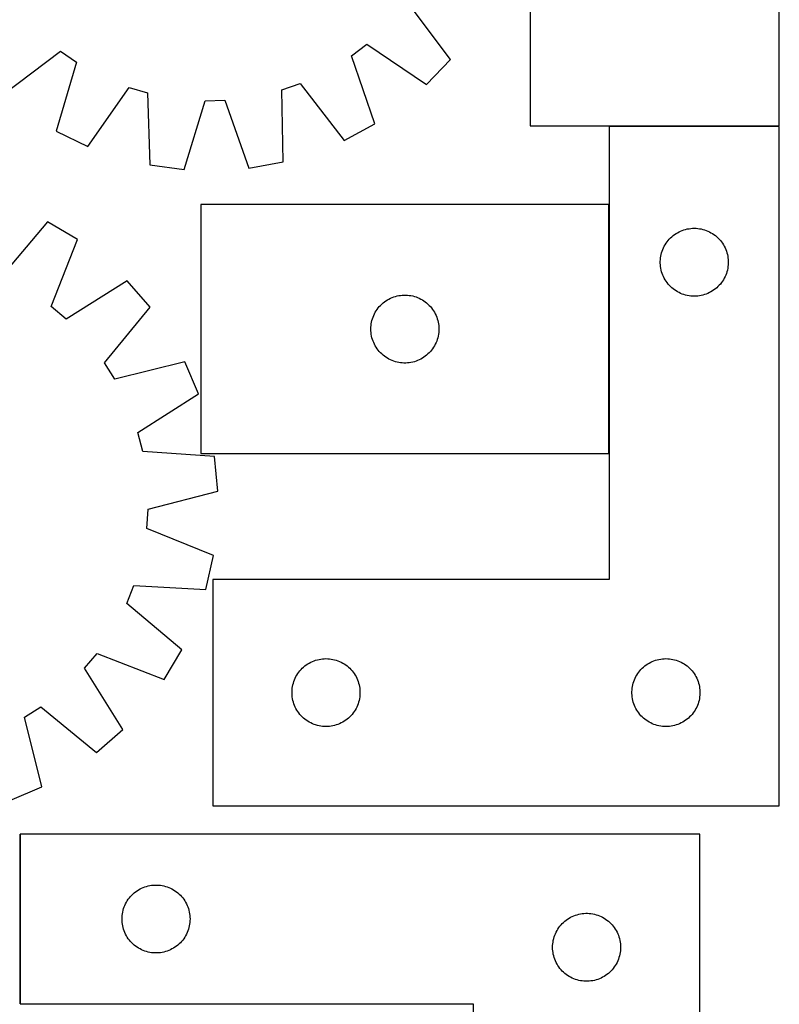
# Model space of a CAD drawing. Header units: millimetres. Extents: x 7 to 1493, y 7 to 2993.
# Tile 11 of 13: x 1158 to 1493, y 2109 to 2544. Entities that reach past the tile are written whole.
import ezdxf

# ---------------------------------------------------------------- set-up
doc = ezdxf.new("R2010")
doc.units = ezdxf.units.MM
doc.layers.add('COMMON', color=5, linetype='CONTINUOUS', true_color=0x0000ff)
doc.layers.add('CUT', color=7, linetype='CONTINUOUS', true_color=0x000000)

msp = doc.modelspace()

# ---------------------------------------------------------------- linework, layer by layer
at = {"layer": 'COMMON'}
for p, q in [((1418.455816, 2496.597432), (1493.455816, 2496.597432)), ((1418.355816, 2351.997621), (1418.355816, 2461.997621)), ((1158.349577, 2184.04955), (1158.349577, 2109.04955)), ((1358.249577, 2108.94955), (1158.449578, 2108.94955))]:
    msp.add_line(p, q, dxfattribs=at)
at = {"layer": 'CUT'}
for p, q in [((1383.482153, 2676.697433), (1383.482153, 2496.697433)), ((1493.482153, 2496.697433), (1493.482153, 2676.697433)), ((1348.362414, 2526.050125), (1329.235785, 2551.410465)), ((1304.696442, 2527.638895), (1311.51352, 2532.839551)), ((1311.51352, 2532.839551), (1337.740136, 2514.919188)), ((1150.980012, 2510.552143), (1176.340351, 2529.678772)), ((1176.340351, 2529.678772), (1183.393062, 2524.802437)), ((1315.050172, 2497.609326), (1304.696442, 2527.638895)), ((1337.740136, 2514.919188), (1348.362414, 2526.050125)), ((1183.393062, 2524.802437), (1174.454254, 2494.321746)), ((1188.322869, 2487.659009), (1206.531531, 2513.68629)), ((1206.531531, 2513.68629), (1214.745928, 2511.228026)), ((1274.012322, 2512.613863), (1282.102839, 2515.453387)), ((1274.579656, 2480.854567), (1274.012322, 2512.613863)), ((1282.102839, 2515.453387), (1301.508137, 2490.30564)), ((1214.745928, 2511.228026), (1215.663668, 2479.476924)), ((1230.912404, 2477.425921), (1240.186999, 2507.806123)), ((1240.186999, 2507.806123), (1248.758999, 2508.006563)), ((1248.758999, 2508.006563), (1259.443452, 2478.093068)), ((1301.508137, 2490.30564), (1315.050172, 2497.609326)), ((1383.482153, 2496.697433), (1493.482153, 2496.697433)), ((1493.455816, 2496.497432), (1418.455816, 2496.497432)), ((1418.455816, 2496.497432), (1418.455816, 2296.497432)), ((1493.455816, 2196.497432), (1493.455816, 2496.497432)), ((1174.454254, 2494.321746), (1188.322869, 2487.659009)), ((1215.663668, 2479.476924), (1230.912404, 2477.425921)), ((1259.443452, 2478.093068), (1274.579656, 2480.854567)), ((1418.255815, 2461.997621), (1238.255815, 2461.997621)), ((1238.255815, 2461.997621), (1238.255815, 2351.997621)), ((1418.255815, 2351.997621), (1418.255815, 2461.997621)), ((1170.559867, 2454.348202), (1150.126922, 2430.028056)), ((1183.786896, 2446.488415), (1170.559867, 2454.348202)), ((1445.486654, 2447.239715), (1446.053534, 2447.764411)), ((1446.053534, 2447.764411), (1446.646674, 2448.259229)), ((1446.646674, 2448.259229), (1447.2645, 2448.722857)), ((1447.2645, 2448.722857), (1447.905373, 2449.154065)), ((1447.905373, 2449.154065), (1448.567595, 2449.551711)), ((1448.567595, 2449.551711), (1449.249409, 2449.914738)), ((1449.249409, 2449.914738), (1449.949008, 2450.242186)), ((1449.949008, 2450.242186), (1450.664535, 2450.533184)), ((1450.664535, 2450.533184), (1451.394094, 2450.786963)), ((1451.394094, 2450.786963), (1452.135749, 2451.002848)), ((1452.135749, 2451.002848), (1452.887535, 2451.180267)), ((1452.887535, 2451.180267), (1453.647458, 2451.31875)), ((1453.647458, 2451.31875), (1454.413501, 2451.41793)), ((1454.413501, 2451.41793), (1455.183635, 2451.477543)), ((1455.183635, 2451.477543), (1455.955816, 2451.497432)), ((1455.955816, 2451.497432), (1456.727998, 2451.477543)), ((1456.727998, 2451.477543), (1457.498131, 2451.41793)), ((1457.498131, 2451.41793), (1458.264175, 2451.31875)), ((1458.264175, 2451.31875), (1459.024097, 2451.180267)), ((1459.024097, 2451.180267), (1459.775883, 2451.002848)), ((1459.775883, 2451.002848), (1460.517539, 2450.786963)), ((1460.517539, 2450.786963), (1461.247097, 2450.533184)), ((1461.247097, 2450.533184), (1461.962625, 2450.242186)), ((1461.962625, 2450.242186), (1462.662223, 2449.914738)), ((1462.662223, 2449.914738), (1463.344037, 2449.551711)), ((1463.344037, 2449.551711), (1464.006259, 2449.154065)), ((1464.006259, 2449.154065), (1464.647133, 2448.722857)), ((1464.647133, 2448.722857), (1465.264958, 2448.259229)), ((1465.264958, 2448.259229), (1465.858098, 2447.764411)), ((1465.858098, 2447.764411), (1466.424979, 2447.239715)), ((1172.194966, 2416.914746), (1183.786896, 2446.488415)), ((1442.370282, 2442.856148), (1442.715634, 2443.547083)), ((1442.715634, 2443.547083), (1443.096097, 2444.219324)), ((1443.096097, 2444.219324), (1443.510661, 2444.871088)), ((1443.510661, 2444.871088), (1443.958228, 2445.500646)), ((1443.958228, 2445.500646), (1444.437609, 2446.10633)), ((1444.437609, 2446.10633), (1444.947536, 2446.686532)), ((1444.947536, 2446.686532), (1445.486654, 2447.239715)), ((1466.424979, 2447.239715), (1466.964097, 2446.686532)), ((1466.964097, 2446.686532), (1467.474023, 2446.10633)), ((1467.474023, 2446.10633), (1467.953405, 2445.500646)), ((1467.953405, 2445.500646), (1468.400971, 2444.871088)), ((1468.400971, 2444.871088), (1468.815536, 2444.219324)), ((1468.815536, 2444.219324), (1469.195998, 2443.547083)), ((1469.195998, 2443.547083), (1469.54135, 2442.856148)), ((1441.079976, 2438.423407), (1441.198847, 2439.186643)), ((1441.198847, 2439.186643), (1441.356851, 2439.942748)), ((1441.356851, 2439.942748), (1441.553568, 2440.689716)), ((1441.553568, 2440.689716), (1441.788478, 2441.425568)), ((1441.788478, 2441.425568), (1442.060957, 2442.14835)), ((1442.060957, 2442.14835), (1442.370282, 2442.856148)), ((1469.54135, 2442.856148), (1469.850676, 2442.14835)), ((1469.850676, 2442.14835), (1470.123155, 2441.425568)), ((1470.123155, 2441.425568), (1470.358064, 2440.689716)), ((1470.358064, 2440.689716), (1470.554782, 2439.942748)), ((1470.554782, 2439.942748), (1470.712785, 2439.186643)), ((1470.712785, 2439.186643), (1470.831656, 2438.423407)), ((1440.960789, 2436.883651), (1441.000553, 2437.655064)), ((1440.960789, 2436.111213), (1440.960789, 2436.883651)), ((1441.000553, 2435.3398), (1440.960789, 2436.111213)), ((1441.000553, 2437.655064), (1441.079976, 2438.423407)), ((1441.079976, 2434.571457), (1441.000553, 2435.3398)), ((1441.198847, 2433.808221), (1441.079976, 2434.571457)), ((1470.831656, 2434.571457), (1470.712785, 2433.808221)), ((1470.831656, 2438.423407), (1470.911079, 2437.655064)), ((1470.911079, 2435.3398), (1470.831656, 2434.571457)), ((1470.911079, 2437.655064), (1470.950843, 2436.883651)), ((1470.950843, 2436.111213), (1470.911079, 2435.3398)), ((1470.950843, 2436.883651), (1470.950843, 2436.111213)), ((1441.356851, 2433.052116), (1441.198847, 2433.808221)), ((1441.553568, 2432.305147), (1441.356851, 2433.052116)), ((1441.788478, 2431.569296), (1441.553568, 2432.305147)), ((1442.060957, 2430.846514), (1441.788478, 2431.569296)), ((1442.370282, 2430.138716), (1442.060957, 2430.846514)), ((1442.715634, 2429.447781), (1442.370282, 2430.138716)), ((1469.54135, 2430.138716), (1469.195998, 2429.447781)), ((1469.850676, 2430.846514), (1469.54135, 2430.138716)), ((1470.123155, 2431.569296), (1469.850676, 2430.846514)), ((1470.358064, 2432.305147), (1470.123155, 2431.569296)), ((1470.554782, 2433.052116), (1470.358064, 2432.305147)), ((1470.712785, 2433.808221), (1470.554782, 2433.052116)), ((1205.738403, 2428.251169), (1178.790179, 2411.435463)), ((1215.889247, 2416.68869), (1205.738403, 2428.251169)), ((1443.096097, 2428.77554), (1442.715634, 2429.447781)), ((1443.510661, 2428.123776), (1443.096097, 2428.77554)), ((1443.958228, 2427.494218), (1443.510661, 2428.123776)), ((1444.437609, 2426.888534), (1443.958228, 2427.494218)), ((1444.947536, 2426.308332), (1444.437609, 2426.888534)), ((1445.486654, 2425.755149), (1444.947536, 2426.308332)), ((1446.053534, 2425.230453), (1445.486654, 2425.755149)), ((1466.424979, 2425.755149), (1465.858098, 2425.230453)), ((1466.964097, 2426.308332), (1466.424979, 2425.755149)), ((1467.474023, 2426.888534), (1466.964097, 2426.308332)), ((1467.953405, 2427.494218), (1467.474023, 2426.888534)), ((1468.400971, 2428.123776), (1467.953405, 2427.494218)), ((1468.815536, 2428.77554), (1468.400971, 2428.123776)), ((1469.195998, 2429.447781), (1468.815536, 2428.77554)), ((1323.327679, 2421.164959), (1324.063531, 2421.399869)), ((1324.063531, 2421.399869), (1324.810499, 2421.596586)), ((1324.810499, 2421.596586), (1325.566604, 2421.75459)), ((1325.566604, 2421.75459), (1326.32984, 2421.873461)), ((1326.32984, 2421.873461), (1327.098183, 2421.952883)), ((1327.098183, 2421.952883), (1327.869596, 2421.992648)), ((1327.869596, 2421.992648), (1328.642034, 2421.992648)), ((1328.642034, 2421.992648), (1329.413447, 2421.952883)), ((1329.413447, 2421.952883), (1330.181791, 2421.873461)), ((1330.181791, 2421.873461), (1330.945027, 2421.75459)), ((1330.945027, 2421.75459), (1331.701131, 2421.596586)), ((1331.701131, 2421.596586), (1332.4481, 2421.399869)), ((1332.4481, 2421.399869), (1333.183951, 2421.164959)), ((1446.646674, 2424.735635), (1446.053534, 2425.230453)), ((1447.2645, 2424.272007), (1446.646674, 2424.735635)), ((1447.905373, 2423.840799), (1447.2645, 2424.272007)), ((1448.567595, 2423.443153), (1447.905373, 2423.840799)), ((1449.249409, 2423.080126), (1448.567595, 2423.443153)), ((1449.949008, 2422.752678), (1449.249409, 2423.080126)), ((1450.664535, 2422.46168), (1449.949008, 2422.752678)), ((1451.394094, 2422.207901), (1450.664535, 2422.46168)), ((1452.135749, 2421.992016), (1451.394094, 2422.207901)), ((1452.887535, 2421.814597), (1452.135749, 2421.992016)), ((1453.647458, 2421.676114), (1452.887535, 2421.814597)), ((1454.413501, 2421.576934), (1453.647458, 2421.676114)), ((1455.183635, 2421.517321), (1454.413501, 2421.576934)), ((1455.955816, 2421.497432), (1455.183635, 2421.517321)), ((1456.727998, 2421.517321), (1455.955816, 2421.497432)), ((1457.498131, 2421.576934), (1456.727998, 2421.517321)), ((1458.264175, 2421.676114), (1457.498131, 2421.576934)), ((1459.024097, 2421.814597), (1458.264175, 2421.676114)), ((1459.775883, 2421.992016), (1459.024097, 2421.814597)), ((1460.517539, 2422.207901), (1459.775883, 2421.992016)), ((1461.247097, 2422.46168), (1460.517539, 2422.207901)), ((1461.962625, 2422.752678), (1461.247097, 2422.46168)), ((1462.662223, 2423.080126), (1461.962625, 2422.752678)), ((1463.344037, 2423.443153), (1462.662223, 2423.080126)), ((1464.006259, 2423.840799), (1463.344037, 2423.443153)), ((1464.647133, 2424.272007), (1464.006259, 2423.840799)), ((1465.264958, 2424.735635), (1464.647133, 2424.272007)), ((1465.858098, 2425.230453), (1465.264958, 2424.735635)), ((1316.988836, 2416.899902), (1317.513532, 2417.466783)), ((1317.513532, 2417.466783), (1318.066715, 2418.005901)), ((1318.066715, 2418.005901), (1318.646918, 2418.515827)), ((1318.646918, 2418.515827), (1319.252601, 2418.995209)), ((1319.252601, 2418.995209), (1319.882159, 2419.442776)), ((1319.882159, 2419.442776), (1320.533923, 2419.85734)), ((1320.533923, 2419.85734), (1321.206164, 2420.237803)), ((1321.206164, 2420.237803), (1321.897099, 2420.583154)), ((1321.897099, 2420.583154), (1322.604897, 2420.89248)), ((1322.604897, 2420.89248), (1323.327679, 2421.164959)), ((1333.183951, 2421.164959), (1333.906734, 2420.89248)), ((1333.906734, 2420.89248), (1334.614531, 2420.583154)), ((1334.614531, 2420.583154), (1335.305466, 2420.237803)), ((1335.305466, 2420.237803), (1335.977707, 2419.85734)), ((1335.977707, 2419.85734), (1336.629471, 2419.442776)), ((1336.629471, 2419.442776), (1337.259029, 2418.995209)), ((1337.259029, 2418.995209), (1337.864713, 2418.515827)), ((1337.864713, 2418.515827), (1338.444915, 2418.005901)), ((1338.444915, 2418.005901), (1338.998098, 2417.466783)), ((1338.998098, 2417.466783), (1339.522794, 2416.899902)), ((1178.790179, 2411.435463), (1172.194966, 2416.914746)), ((1195.725901, 2392.144562), (1215.889247, 2416.68869)), ((1314.220063, 2412.288902), (1314.511062, 2413.004429)), ((1314.511062, 2413.004429), (1314.838509, 2413.704027)), ((1314.838509, 2413.704027), (1315.201537, 2414.385842)), ((1315.201537, 2414.385842), (1315.599182, 2415.048063)), ((1315.599182, 2415.048063), (1316.03039, 2415.688937)), ((1316.03039, 2415.688937), (1316.494018, 2416.306763)), ((1316.494018, 2416.306763), (1316.988836, 2416.899902)), ((1339.522794, 2416.899902), (1340.017612, 2416.306763)), ((1340.017612, 2416.306763), (1340.48124, 2415.688937)), ((1340.48124, 2415.688937), (1340.912449, 2415.048063)), ((1340.912449, 2415.048063), (1341.310094, 2414.385842)), ((1341.310094, 2414.385842), (1341.673121, 2413.704027)), ((1341.673121, 2413.704027), (1342.000569, 2413.004429)), ((1342.000569, 2413.004429), (1342.291567, 2412.288902)), ((1313.275704, 2407.769802), (1313.335317, 2408.539935)), ((1313.335317, 2408.539935), (1313.434497, 2409.305979)), ((1313.434497, 2409.305979), (1313.57298, 2410.065902)), ((1313.57298, 2410.065902), (1313.750399, 2410.817687)), ((1313.750399, 2410.817687), (1313.966284, 2411.559343)), ((1313.966284, 2411.559343), (1314.220063, 2412.288902)), ((1342.291567, 2412.288902), (1342.545346, 2411.559343)), ((1342.545346, 2411.559343), (1342.761231, 2410.817687)), ((1342.761231, 2410.817687), (1342.93865, 2410.065902)), ((1342.93865, 2410.065902), (1343.077134, 2409.305979)), ((1343.077134, 2409.305979), (1343.176313, 2408.539935)), ((1343.176313, 2408.539935), (1343.235927, 2407.769802)), ((1313.255815, 2406.997621), (1313.275704, 2407.769802)), ((1313.275704, 2406.225439), (1313.255815, 2406.997621)), ((1313.335317, 2405.455306), (1313.275704, 2406.225439)), ((1313.434497, 2404.689262), (1313.335317, 2405.455306)), ((1313.57298, 2403.92934), (1313.434497, 2404.689262)), ((1313.750399, 2403.177554), (1313.57298, 2403.92934)), ((1342.93865, 2403.92934), (1342.761231, 2403.177554)), ((1343.077134, 2404.689262), (1342.93865, 2403.92934)), ((1343.176313, 2405.455306), (1343.077134, 2404.689262)), ((1343.235927, 2406.225439), (1343.176313, 2405.455306)), ((1343.235927, 2407.769802), (1343.255815, 2406.997621)), ((1343.255815, 2406.997621), (1343.235927, 2406.225439)), ((1313.966284, 2402.435898), (1313.750399, 2403.177554)), ((1314.220063, 2401.706339), (1313.966284, 2402.435898)), ((1314.511062, 2400.990812), (1314.220063, 2401.706339)), ((1314.838509, 2400.291214), (1314.511062, 2400.990812)), ((1315.201537, 2399.6094), (1314.838509, 2400.291214)), ((1315.599182, 2398.947178), (1315.201537, 2399.6094)), ((1341.310094, 2399.6094), (1340.912449, 2398.947178)), ((1341.673121, 2400.291214), (1341.310094, 2399.6094)), ((1342.000569, 2400.990812), (1341.673121, 2400.291214)), ((1342.291567, 2401.706339), (1342.000569, 2400.990812)), ((1342.545346, 2402.435898), (1342.291567, 2401.706339)), ((1342.761231, 2403.177554), (1342.545346, 2402.435898)), ((1316.03039, 2398.306304), (1315.599182, 2398.947178)), ((1316.494018, 2397.688478), (1316.03039, 2398.306304)), ((1316.988836, 2397.095339), (1316.494018, 2397.688478)), ((1317.513532, 2396.528458), (1316.988836, 2397.095339)), ((1318.066715, 2395.98934), (1317.513532, 2396.528458)), ((1318.646918, 2395.479414), (1318.066715, 2395.98934)), ((1319.252601, 2395.000032), (1318.646918, 2395.479414)), ((1337.864713, 2395.479414), (1337.259029, 2395.000032)), ((1338.444915, 2395.98934), (1337.864713, 2395.479414)), ((1338.998098, 2396.528458), (1338.444915, 2395.98934)), ((1339.522794, 2397.095339), (1338.998098, 2396.528458)), ((1340.017612, 2397.688478), (1339.522794, 2397.095339)), ((1340.48124, 2398.306304), (1340.017612, 2397.688478)), ((1340.912449, 2398.947178), (1340.48124, 2398.306304)), ((1200.305129, 2384.895422), (1195.725901, 2392.144562)), ((1231.130752, 2392.560649), (1200.305129, 2384.895422)), ((1237.211776, 2378.427295), (1231.130752, 2392.560649)), ((1319.882159, 2394.552465), (1319.252601, 2395.000032)), ((1320.533923, 2394.137901), (1319.882159, 2394.552465)), ((1321.206164, 2393.757439), (1320.533923, 2394.137901)), ((1321.897099, 2393.412087), (1321.206164, 2393.757439)), ((1322.604897, 2393.102761), (1321.897099, 2393.412087)), ((1323.327679, 2392.830282), (1322.604897, 2393.102761)), ((1324.063531, 2392.595372), (1323.327679, 2392.830282)), ((1324.810499, 2392.398655), (1324.063531, 2392.595372)), ((1325.566604, 2392.240651), (1324.810499, 2392.398655)), ((1326.32984, 2392.12178), (1325.566604, 2392.240651)), ((1327.098183, 2392.042358), (1326.32984, 2392.12178)), ((1327.869596, 2392.002594), (1327.098183, 2392.042358)), ((1328.642034, 2392.002594), (1327.869596, 2392.002594)), ((1329.413447, 2392.042358), (1328.642034, 2392.002594)), ((1330.181791, 2392.12178), (1329.413447, 2392.042358)), ((1330.945027, 2392.240651), (1330.181791, 2392.12178)), ((1331.701131, 2392.398655), (1330.945027, 2392.240651)), ((1332.4481, 2392.595372), (1331.701131, 2392.398655)), ((1333.183951, 2392.830282), (1332.4481, 2392.595372)), ((1333.906734, 2393.102761), (1333.183951, 2392.830282)), ((1334.614531, 2393.412087), (1333.906734, 2393.102761)), ((1335.305466, 2393.757439), (1334.614531, 2393.412087)), ((1335.977707, 2394.137901), (1335.305466, 2393.757439)), ((1336.629471, 2394.552465), (1335.977707, 2394.137901)), ((1337.259029, 2395.000032), (1336.629471, 2394.552465)), ((1210.450741, 2361.315259), (1237.211776, 2378.427295)), ((1212.565739, 2353.005858), (1210.450741, 2361.315259)), ((1244.251334, 2350.770281), (1212.565739, 2353.005858)), ((1238.255815, 2351.997621), (1418.255815, 2351.997621)), ((1245.667285, 2335.449523), (1244.251334, 2350.770281)), ((1214.928118, 2327.444624), (1245.667285, 2335.449523)), ((1214.371854, 2318.888343), (1214.928118, 2327.444624)), ((1243.815815, 2306.970796), (1214.371854, 2318.888343)), ((1240.428089, 2291.962336), (1243.815815, 2306.970796)), ((1418.455816, 2296.497432), (1243.455816, 2296.497432)), ((1243.455816, 2296.497432), (1243.455816, 2196.497432)), ((1205.54668, 2285.882538), (1208.719755, 2293.84815)), ((1208.719755, 2293.84815), (1240.428089, 2291.962336)), ((1229.866826, 2265.449593), (1205.54668, 2285.882538)), ((1222.007039, 2252.222564), (1229.866826, 2265.449593)), ((1186.954087, 2257.219281), (1192.433369, 2263.814494)), ((1192.433369, 2263.814494), (1222.007039, 2252.222564)), ((1287.449008, 2260.242186), (1288.164535, 2260.533184)), ((1288.164535, 2260.533184), (1288.894094, 2260.786963)), ((1288.894094, 2260.786963), (1289.635749, 2261.002848)), ((1289.635749, 2261.002848), (1290.387535, 2261.180267)), ((1290.387535, 2261.180267), (1291.147458, 2261.31875)), ((1291.147458, 2261.31875), (1291.913501, 2261.41793)), ((1291.913501, 2261.41793), (1292.683635, 2261.477543)), ((1292.683635, 2261.477543), (1293.455816, 2261.497432)), ((1293.455816, 2261.497432), (1294.227998, 2261.477543)), ((1294.227998, 2261.477543), (1294.998131, 2261.41793)), ((1294.998131, 2261.41793), (1295.764175, 2261.31875)), ((1295.764175, 2261.31875), (1296.524097, 2261.180267)), ((1296.524097, 2261.180267), (1297.275883, 2261.002848)), ((1297.275883, 2261.002848), (1298.017539, 2260.786963)), ((1298.017539, 2260.786963), (1298.747097, 2260.533184)), ((1298.747097, 2260.533184), (1299.462625, 2260.242186)), ((1437.449008, 2260.242186), (1438.164535, 2260.533184)), ((1438.164535, 2260.533184), (1438.894094, 2260.786963)), ((1438.894094, 2260.786963), (1439.635749, 2261.002848)), ((1439.635749, 2261.002848), (1440.387535, 2261.180267)), ((1440.387535, 2261.180267), (1441.147458, 2261.31875)), ((1441.147458, 2261.31875), (1441.913501, 2261.41793)), ((1441.913501, 2261.41793), (1442.683635, 2261.477543)), ((1442.683635, 2261.477543), (1443.455816, 2261.497432)), ((1443.455816, 2261.497432), (1444.227998, 2261.477543)), ((1444.227998, 2261.477543), (1444.998131, 2261.41793)), ((1444.998131, 2261.41793), (1445.764175, 2261.31875)), ((1445.764175, 2261.31875), (1446.524097, 2261.180267)), ((1446.524097, 2261.180267), (1447.275883, 2261.002848)), ((1447.275883, 2261.002848), (1448.017539, 2260.786963)), ((1448.017539, 2260.786963), (1448.747097, 2260.533184)), ((1448.747097, 2260.533184), (1449.462625, 2260.242186)), ((1203.769793, 2230.271057), (1186.954087, 2257.219281)), ((1281.937609, 2256.10633), (1282.447536, 2256.686532)), ((1282.447536, 2256.686532), (1282.986654, 2257.239715)), ((1282.986654, 2257.239715), (1283.553534, 2257.764411)), ((1283.553534, 2257.764411), (1284.146674, 2258.259229)), ((1284.146674, 2258.259229), (1284.7645, 2258.722857)), ((1284.7645, 2258.722857), (1285.405373, 2259.154065)), ((1285.405373, 2259.154065), (1286.067595, 2259.551711)), ((1286.067595, 2259.551711), (1286.749409, 2259.914738)), ((1286.749409, 2259.914738), (1287.449008, 2260.242186)), ((1299.462625, 2260.242186), (1300.162223, 2259.914738)), ((1300.162223, 2259.914738), (1300.844037, 2259.551711)), ((1300.844037, 2259.551711), (1301.506259, 2259.154065)), ((1301.506259, 2259.154065), (1302.147133, 2258.722857)), ((1302.147133, 2258.722857), (1302.764958, 2258.259229)), ((1302.764958, 2258.259229), (1303.358098, 2257.764411)), ((1303.358098, 2257.764411), (1303.924979, 2257.239715)), ((1303.924979, 2257.239715), (1304.464097, 2256.686532)), ((1304.464097, 2256.686532), (1304.974023, 2256.10633)), ((1431.937609, 2256.10633), (1432.447536, 2256.686532)), ((1432.447536, 2256.686532), (1432.986654, 2257.239715)), ((1432.986654, 2257.239715), (1433.553534, 2257.764411)), ((1433.553534, 2257.764411), (1434.146674, 2258.259229)), ((1434.146674, 2258.259229), (1434.7645, 2258.722857)), ((1434.7645, 2258.722857), (1435.405373, 2259.154065)), ((1435.405373, 2259.154065), (1436.067595, 2259.551711)), ((1436.067595, 2259.551711), (1436.749409, 2259.914738)), ((1436.749409, 2259.914738), (1437.449008, 2260.242186)), ((1449.462625, 2260.242186), (1450.162223, 2259.914738)), ((1450.162223, 2259.914738), (1450.844037, 2259.551711)), ((1450.844037, 2259.551711), (1451.506259, 2259.154065)), ((1451.506259, 2259.154065), (1452.147133, 2258.722857)), ((1452.147133, 2258.722857), (1452.764958, 2258.259229)), ((1452.764958, 2258.259229), (1453.358098, 2257.764411)), ((1453.358098, 2257.764411), (1453.924979, 2257.239715)), ((1453.924979, 2257.239715), (1454.464097, 2256.686532)), ((1454.464097, 2256.686532), (1454.974023, 2256.10633)), ((1279.288478, 2251.425568), (1279.560957, 2252.14835)), ((1279.560957, 2252.14835), (1279.870282, 2252.856148)), ((1279.870282, 2252.856148), (1280.215634, 2253.547083)), ((1280.215634, 2253.547083), (1280.596097, 2254.219324)), ((1280.596097, 2254.219324), (1281.010661, 2254.871088)), ((1281.010661, 2254.871088), (1281.458228, 2255.500646)), ((1281.458228, 2255.500646), (1281.937609, 2256.10633)), ((1304.974023, 2256.10633), (1305.453405, 2255.500646)), ((1305.453405, 2255.500646), (1305.900971, 2254.871088)), ((1305.900971, 2254.871088), (1306.315536, 2254.219324)), ((1306.315536, 2254.219324), (1306.695998, 2253.547083)), ((1306.695998, 2253.547083), (1307.04135, 2252.856148)), ((1307.04135, 2252.856148), (1307.350676, 2252.14835)), ((1307.350676, 2252.14835), (1307.623155, 2251.425568)), ((1429.288478, 2251.425568), (1429.560957, 2252.14835)), ((1429.560957, 2252.14835), (1429.870282, 2252.856148)), ((1429.870282, 2252.856148), (1430.215634, 2253.547083)), ((1430.215634, 2253.547083), (1430.596097, 2254.219324)), ((1430.596097, 2254.219324), (1431.010661, 2254.871088)), ((1431.010661, 2254.871088), (1431.458228, 2255.500646)), ((1431.458228, 2255.500646), (1431.937609, 2256.10633)), ((1454.974023, 2256.10633), (1455.453405, 2255.500646)), ((1455.453405, 2255.500646), (1455.900971, 2254.871088)), ((1455.900971, 2254.871088), (1456.315536, 2254.219324)), ((1456.315536, 2254.219324), (1456.695998, 2253.547083)), ((1456.695998, 2253.547083), (1457.04135, 2252.856148)), ((1457.04135, 2252.856148), (1457.350676, 2252.14835)), ((1457.350676, 2252.14835), (1457.623155, 2251.425568)), ((1278.460789, 2246.883651), (1278.500553, 2247.655064)), ((1278.500553, 2247.655064), (1278.579976, 2248.423407)), ((1278.579976, 2248.423407), (1278.698847, 2249.186643)), ((1278.698847, 2249.186643), (1278.856851, 2249.942748)), ((1278.856851, 2249.942748), (1279.053568, 2250.689716)), ((1279.053568, 2250.689716), (1279.288478, 2251.425568)), ((1307.623155, 2251.425568), (1307.858064, 2250.689716)), ((1307.858064, 2250.689716), (1308.054782, 2249.942748)), ((1308.054782, 2249.942748), (1308.212785, 2249.186643)), ((1308.212785, 2249.186643), (1308.331656, 2248.423407)), ((1308.331656, 2248.423407), (1308.411079, 2247.655064)), ((1308.411079, 2247.655064), (1308.450843, 2246.883651)), ((1428.460789, 2246.883651), (1428.500553, 2247.655064)), ((1428.500553, 2247.655064), (1428.579976, 2248.423407)), ((1428.579976, 2248.423407), (1428.698847, 2249.186643)), ((1428.698847, 2249.186643), (1428.856851, 2249.942748)), ((1428.856851, 2249.942748), (1429.053568, 2250.689716)), ((1429.053568, 2250.689716), (1429.288478, 2251.425568)), ((1457.623155, 2251.425568), (1457.858064, 2250.689716)), ((1457.858064, 2250.689716), (1458.054782, 2249.942748)), ((1458.054782, 2249.942748), (1458.212785, 2249.186643)), ((1458.212785, 2249.186643), (1458.331656, 2248.423407)), ((1458.331656, 2248.423407), (1458.411079, 2247.655064)), ((1458.411079, 2247.655064), (1458.450843, 2246.883651)), ((1278.460789, 2246.111213), (1278.460789, 2246.883651)), ((1278.500553, 2245.3398), (1278.460789, 2246.111213)), ((1278.579976, 2244.571457), (1278.500553, 2245.3398)), ((1278.698847, 2243.808221), (1278.579976, 2244.571457)), ((1278.856851, 2243.052116), (1278.698847, 2243.808221)), ((1308.212785, 2243.808221), (1308.054782, 2243.052116)), ((1308.331656, 2244.571457), (1308.212785, 2243.808221)), ((1308.411079, 2245.3398), (1308.331656, 2244.571457)), ((1308.450843, 2246.111213), (1308.411079, 2245.3398)), ((1308.450843, 2246.883651), (1308.450843, 2246.111213)), ((1428.460789, 2246.111213), (1428.460789, 2246.883651)), ((1428.500553, 2245.3398), (1428.460789, 2246.111213)), ((1428.579976, 2244.571457), (1428.500553, 2245.3398)), ((1428.698847, 2243.808221), (1428.579976, 2244.571457)), ((1428.856851, 2243.052116), (1428.698847, 2243.808221)), ((1458.212785, 2243.808221), (1458.054782, 2243.052116)), ((1458.331656, 2244.571457), (1458.212785, 2243.808221)), ((1458.411079, 2245.3398), (1458.331656, 2244.571457)), ((1458.450843, 2246.111213), (1458.411079, 2245.3398)), ((1458.450843, 2246.883651), (1458.450843, 2246.111213)), ((1160.414046, 2235.704331), (1167.663186, 2240.28356)), ((1167.663186, 2240.28356), (1192.207314, 2220.120213)), ((1279.053568, 2242.305147), (1278.856851, 2243.052116)), ((1279.288478, 2241.569296), (1279.053568, 2242.305147)), ((1279.560957, 2240.846514), (1279.288478, 2241.569296)), ((1279.870282, 2240.138716), (1279.560957, 2240.846514)), ((1280.215634, 2239.447781), (1279.870282, 2240.138716)), ((1280.596097, 2238.77554), (1280.215634, 2239.447781)), ((1281.010661, 2238.123776), (1280.596097, 2238.77554)), ((1306.315536, 2238.77554), (1305.900971, 2238.123776)), ((1306.695998, 2239.447781), (1306.315536, 2238.77554)), ((1307.04135, 2240.138716), (1306.695998, 2239.447781)), ((1307.350676, 2240.846514), (1307.04135, 2240.138716)), ((1307.623155, 2241.569296), (1307.350676, 2240.846514)), ((1307.858064, 2242.305147), (1307.623155, 2241.569296)), ((1308.054782, 2243.052116), (1307.858064, 2242.305147)), ((1429.053568, 2242.305147), (1428.856851, 2243.052116)), ((1429.288478, 2241.569296), (1429.053568, 2242.305147)), ((1429.560957, 2240.846514), (1429.288478, 2241.569296)), ((1429.870282, 2240.138716), (1429.560957, 2240.846514)), ((1430.215634, 2239.447781), (1429.870282, 2240.138716)), ((1430.596097, 2238.77554), (1430.215634, 2239.447781)), ((1431.010661, 2238.123776), (1430.596097, 2238.77554)), ((1456.315536, 2238.77554), (1455.900971, 2238.123776)), ((1456.695998, 2239.447781), (1456.315536, 2238.77554)), ((1457.04135, 2240.138716), (1456.695998, 2239.447781)), ((1457.350676, 2240.846514), (1457.04135, 2240.138716)), ((1457.623155, 2241.569296), (1457.350676, 2240.846514)), ((1457.858064, 2242.305147), (1457.623155, 2241.569296)), ((1458.054782, 2243.052116), (1457.858064, 2242.305147)), ((1168.079273, 2204.878708), (1160.414046, 2235.704331)), ((1281.458228, 2237.494218), (1281.010661, 2238.123776)), ((1281.937609, 2236.888534), (1281.458228, 2237.494218)), ((1282.447536, 2236.308332), (1281.937609, 2236.888534)), ((1282.986654, 2235.755149), (1282.447536, 2236.308332)), ((1283.553534, 2235.230453), (1282.986654, 2235.755149)), ((1284.146674, 2234.735635), (1283.553534, 2235.230453)), ((1284.7645, 2234.272007), (1284.146674, 2234.735635)), ((1302.764958, 2234.735635), (1302.147133, 2234.272007)), ((1303.358098, 2235.230453), (1302.764958, 2234.735635)), ((1303.924979, 2235.755149), (1303.358098, 2235.230453)), ((1304.464097, 2236.308332), (1303.924979, 2235.755149)), ((1304.974023, 2236.888534), (1304.464097, 2236.308332)), ((1305.453405, 2237.494218), (1304.974023, 2236.888534)), ((1305.900971, 2238.123776), (1305.453405, 2237.494218)), ((1431.458228, 2237.494218), (1431.010661, 2238.123776)), ((1431.937609, 2236.888534), (1431.458228, 2237.494218)), ((1432.447536, 2236.308332), (1431.937609, 2236.888534)), ((1432.986654, 2235.755149), (1432.447536, 2236.308332)), ((1433.553534, 2235.230453), (1432.986654, 2235.755149)), ((1434.146674, 2234.735635), (1433.553534, 2235.230453)), ((1434.7645, 2234.272007), (1434.146674, 2234.735635)), ((1452.764958, 2234.735635), (1452.147133, 2234.272007)), ((1453.358098, 2235.230453), (1452.764958, 2234.735635)), ((1453.924979, 2235.755149), (1453.358098, 2235.230453)), ((1454.464097, 2236.308332), (1453.924979, 2235.755149)), ((1454.974023, 2236.888534), (1454.464097, 2236.308332)), ((1455.453405, 2237.494218), (1454.974023, 2236.888534)), ((1455.900971, 2238.123776), (1455.453405, 2237.494218)), ((1192.207314, 2220.120213), (1203.769793, 2230.271057)), ((1285.405373, 2233.840799), (1284.7645, 2234.272007)), ((1286.067595, 2233.443153), (1285.405373, 2233.840799)), ((1286.749409, 2233.080126), (1286.067595, 2233.443153)), ((1287.449008, 2232.752678), (1286.749409, 2233.080126)), ((1288.164535, 2232.46168), (1287.449008, 2232.752678)), ((1288.894094, 2232.207901), (1288.164535, 2232.46168)), ((1289.635749, 2231.992016), (1288.894094, 2232.207901)), ((1290.387535, 2231.814597), (1289.635749, 2231.992016)), ((1291.147458, 2231.676114), (1290.387535, 2231.814597)), ((1291.913501, 2231.576934), (1291.147458, 2231.676114)), ((1292.683635, 2231.517321), (1291.913501, 2231.576934)), ((1293.455816, 2231.497432), (1292.683635, 2231.517321)), ((1294.227998, 2231.517321), (1293.455816, 2231.497432)), ((1294.998131, 2231.576934), (1294.227998, 2231.517321)), ((1295.764175, 2231.676114), (1294.998131, 2231.576934)), ((1296.524097, 2231.814597), (1295.764175, 2231.676114)), ((1297.275883, 2231.992016), (1296.524097, 2231.814597)), ((1298.017539, 2232.207901), (1297.275883, 2231.992016)), ((1298.747097, 2232.46168), (1298.017539, 2232.207901)), ((1299.462625, 2232.752678), (1298.747097, 2232.46168)), ((1300.162223, 2233.080126), (1299.462625, 2232.752678)), ((1300.844037, 2233.443153), (1300.162223, 2233.080126)), ((1301.506259, 2233.840799), (1300.844037, 2233.443153)), ((1302.147133, 2234.272007), (1301.506259, 2233.840799)), ((1435.405373, 2233.840799), (1434.7645, 2234.272007)), ((1436.067595, 2233.443153), (1435.405373, 2233.840799)), ((1436.749409, 2233.080126), (1436.067595, 2233.443153)), ((1437.449008, 2232.752678), (1436.749409, 2233.080126)), ((1438.164535, 2232.46168), (1437.449008, 2232.752678)), ((1438.894094, 2232.207901), (1438.164535, 2232.46168)), ((1439.635749, 2231.992016), (1438.894094, 2232.207901)), ((1440.387535, 2231.814597), (1439.635749, 2231.992016)), ((1441.147458, 2231.676114), (1440.387535, 2231.814597)), ((1441.913501, 2231.576934), (1441.147458, 2231.676114)), ((1442.683635, 2231.517321), (1441.913501, 2231.576934)), ((1443.455816, 2231.497432), (1442.683635, 2231.517321)), ((1444.227998, 2231.517321), (1443.455816, 2231.497432)), ((1444.998131, 2231.576934), (1444.227998, 2231.517321)), ((1445.764175, 2231.676114), (1444.998131, 2231.576934)), ((1446.524097, 2231.814597), (1445.764175, 2231.676114)), ((1447.275883, 2231.992016), (1446.524097, 2231.814597)), ((1448.017539, 2232.207901), (1447.275883, 2231.992016)), ((1448.747097, 2232.46168), (1448.017539, 2232.207901)), ((1449.462625, 2232.752678), (1448.747097, 2232.46168)), ((1450.162223, 2233.080126), (1449.462625, 2232.752678)), ((1450.844037, 2233.443153), (1450.162223, 2233.080126)), ((1451.506259, 2233.840799), (1450.844037, 2233.443153)), ((1452.147133, 2234.272007), (1451.506259, 2233.840799)), ((1153.945919, 2198.797684), (1168.079273, 2204.878708)), ((1243.455816, 2196.497432), (1493.455816, 2196.497432)), ((1458.449578, 2184.04955), (1158.449578, 2184.04955)), ((1158.449578, 2184.04955), (1158.449578, 2109.04955)), ((1458.449578, 1934.04955), (1458.449578, 2184.04955)), ((1212.79866, 2160.444409), (1213.521442, 2160.716888)), ((1213.521442, 2160.716888), (1214.257293, 2160.951798)), ((1214.257293, 2160.951798), (1215.004262, 2161.148515)), ((1215.004262, 2161.148515), (1215.760367, 2161.306519)), ((1215.760367, 2161.306519), (1216.523603, 2161.42539)), ((1216.523603, 2161.42539), (1217.291946, 2161.504812)), ((1217.291946, 2161.504812), (1218.063359, 2161.544577)), ((1218.063359, 2161.544577), (1218.835797, 2161.544577)), ((1218.835797, 2161.544577), (1219.60721, 2161.504812)), ((1219.60721, 2161.504812), (1220.375553, 2161.42539)), ((1220.375553, 2161.42539), (1221.138789, 2161.306519)), ((1221.138789, 2161.306519), (1221.894894, 2161.148515)), ((1221.894894, 2161.148515), (1222.641862, 2160.951798)), ((1222.641862, 2160.951798), (1223.377714, 2160.716888)), ((1223.377714, 2160.716888), (1224.100496, 2160.444409)), ((1206.687781, 2155.858692), (1207.182599, 2156.451831)), ((1207.182599, 2156.451831), (1207.707295, 2157.018712)), ((1207.707295, 2157.018712), (1208.260478, 2157.55783)), ((1208.260478, 2157.55783), (1208.84068, 2158.067756)), ((1208.84068, 2158.067756), (1209.446364, 2158.547138)), ((1209.446364, 2158.547138), (1210.075922, 2158.994705)), ((1210.075922, 2158.994705), (1210.727686, 2159.409269)), ((1210.727686, 2159.409269), (1211.399927, 2159.789732)), ((1211.399927, 2159.789732), (1212.090862, 2160.135084)), ((1212.090862, 2160.135084), (1212.79866, 2160.444409)), ((1224.100496, 2160.444409), (1224.808294, 2160.135084)), ((1224.808294, 2160.135084), (1225.499229, 2159.789732)), ((1225.499229, 2159.789732), (1226.17147, 2159.409269)), ((1226.17147, 2159.409269), (1226.823234, 2158.994705)), ((1226.823234, 2158.994705), (1227.452792, 2158.547138)), ((1227.452792, 2158.547138), (1228.058476, 2158.067756)), ((1228.058476, 2158.067756), (1228.638678, 2157.55783)), ((1228.638678, 2157.55783), (1229.191861, 2157.018712)), ((1229.191861, 2157.018712), (1229.716557, 2156.451831)), ((1229.716557, 2156.451831), (1230.211375, 2155.858692)), ((1204.160047, 2151.111272), (1204.413826, 2151.840831)), ((1204.413826, 2151.840831), (1204.704824, 2152.556358)), ((1204.704824, 2152.556358), (1205.032272, 2153.255956)), ((1205.032272, 2153.255956), (1205.395299, 2153.937771)), ((1205.395299, 2153.937771), (1205.792945, 2154.599993)), ((1205.792945, 2154.599993), (1206.224153, 2155.240866)), ((1206.224153, 2155.240866), (1206.687781, 2155.858692)), ((1230.211375, 2155.858692), (1230.675003, 2155.240866)), ((1230.675003, 2155.240866), (1231.106211, 2154.599993)), ((1231.106211, 2154.599993), (1231.503857, 2153.937771)), ((1231.503857, 2153.937771), (1231.866884, 2153.255956)), ((1231.866884, 2153.255956), (1232.194331, 2152.556358)), ((1232.194331, 2152.556358), (1232.48533, 2151.840831)), ((1232.48533, 2151.840831), (1232.739109, 2151.111272)), ((1203.469467, 2147.321731), (1203.52908, 2148.091865)), ((1203.52908, 2148.091865), (1203.628259, 2148.857908)), ((1203.628259, 2148.857908), (1203.766743, 2149.617831)), ((1203.766743, 2149.617831), (1203.944162, 2150.369616)), ((1203.944162, 2150.369616), (1204.160047, 2151.111272)), ((1232.739109, 2151.111272), (1232.954994, 2150.369616)), ((1232.954994, 2150.369616), (1233.132413, 2149.617831)), ((1233.132413, 2149.617831), (1233.270896, 2148.857908)), ((1233.270896, 2148.857908), (1233.370076, 2148.091865)), ((1233.370076, 2148.091865), (1233.429689, 2147.321731)), ((1401.399927, 2147.289732), (1402.090862, 2147.635084)), ((1402.090862, 2147.635084), (1402.79866, 2147.944409)), ((1402.79866, 2147.944409), (1403.521442, 2148.216888)), ((1403.521442, 2148.216888), (1404.257293, 2148.451798)), ((1404.257293, 2148.451798), (1405.004262, 2148.648515)), ((1405.004262, 2148.648515), (1405.760367, 2148.806519)), ((1405.760367, 2148.806519), (1406.523603, 2148.92539)), ((1406.523603, 2148.92539), (1407.291946, 2149.004812)), ((1407.291946, 2149.004812), (1408.063359, 2149.044577)), ((1408.063359, 2149.044577), (1408.835797, 2149.044577)), ((1408.835797, 2149.044577), (1409.60721, 2149.004812)), ((1409.60721, 2149.004812), (1410.375553, 2148.92539)), ((1410.375553, 2148.92539), (1411.138789, 2148.806519)), ((1411.138789, 2148.806519), (1411.894894, 2148.648515)), ((1411.894894, 2148.648515), (1412.641862, 2148.451798)), ((1412.641862, 2148.451798), (1413.377714, 2148.216888)), ((1413.377714, 2148.216888), (1414.100496, 2147.944409)), ((1414.100496, 2147.944409), (1414.808294, 2147.635084)), ((1414.808294, 2147.635084), (1415.499229, 2147.289732)), ((1203.449578, 2146.54955), (1203.469467, 2147.321731)), ((1203.469467, 2145.777368), (1203.449578, 2146.54955)), ((1203.52908, 2145.007235), (1203.469467, 2145.777368)), ((1203.628259, 2144.241191), (1203.52908, 2145.007235)), ((1203.766743, 2143.481269), (1203.628259, 2144.241191)), ((1203.944162, 2142.729483), (1203.766743, 2143.481269)), ((1233.132413, 2143.481269), (1232.954994, 2142.729483)), ((1233.270896, 2144.241191), (1233.132413, 2143.481269)), ((1233.370076, 2145.007235), (1233.270896, 2144.241191)), ((1233.429689, 2145.777368), (1233.370076, 2145.007235)), ((1233.429689, 2147.321731), (1233.449578, 2146.54955)), ((1233.449578, 2146.54955), (1233.429689, 2145.777368)), ((1396.224153, 2142.740866), (1396.687781, 2143.358692)), ((1396.687781, 2143.358692), (1397.182599, 2143.951831)), ((1397.182599, 2143.951831), (1397.707295, 2144.518712)), ((1397.707295, 2144.518712), (1398.260478, 2145.05783)), ((1398.260478, 2145.05783), (1398.84068, 2145.567756)), ((1398.84068, 2145.567756), (1399.446364, 2146.047138)), ((1399.446364, 2146.047138), (1400.075922, 2146.494705)), ((1400.075922, 2146.494705), (1400.727686, 2146.909269)), ((1400.727686, 2146.909269), (1401.399927, 2147.289732)), ((1415.499229, 2147.289732), (1416.17147, 2146.909269)), ((1416.17147, 2146.909269), (1416.823234, 2146.494705)), ((1416.823234, 2146.494705), (1417.452792, 2146.047138)), ((1417.452792, 2146.047138), (1418.058476, 2145.567756)), ((1418.058476, 2145.567756), (1418.638678, 2145.05783)), ((1418.638678, 2145.05783), (1419.191861, 2144.518712)), ((1419.191861, 2144.518712), (1419.716557, 2143.951831)), ((1419.716557, 2143.951831), (1420.211375, 2143.358692)), ((1420.211375, 2143.358692), (1420.675003, 2142.740866)), ((1204.160047, 2141.987827), (1203.944162, 2142.729483)), ((1204.413826, 2141.258268), (1204.160047, 2141.987827)), ((1204.704824, 2140.542741), (1204.413826, 2141.258268)), ((1205.032272, 2139.843143), (1204.704824, 2140.542741)), ((1205.395299, 2139.161329), (1205.032272, 2139.843143)), ((1205.792945, 2138.499107), (1205.395299, 2139.161329)), ((1231.503857, 2139.161329), (1231.106211, 2138.499107)), ((1231.866884, 2139.843143), (1231.503857, 2139.161329)), ((1232.194331, 2140.542741), (1231.866884, 2139.843143)), ((1232.48533, 2141.258268), (1232.194331, 2140.542741)), ((1232.739109, 2141.987827), (1232.48533, 2141.258268)), ((1232.954994, 2142.729483), (1232.739109, 2141.987827)), ((1394.160047, 2138.611272), (1394.413826, 2139.340831)), ((1394.413826, 2139.340831), (1394.704824, 2140.056358)), ((1394.704824, 2140.056358), (1395.032272, 2140.755956)), ((1395.032272, 2140.755956), (1395.395299, 2141.437771)), ((1395.395299, 2141.437771), (1395.792945, 2142.099993)), ((1395.792945, 2142.099993), (1396.224153, 2142.740866)), ((1420.675003, 2142.740866), (1421.106211, 2142.099993)), ((1421.106211, 2142.099993), (1421.503857, 2141.437771)), ((1421.503857, 2141.437771), (1421.866884, 2140.755956)), ((1421.866884, 2140.755956), (1422.194331, 2140.056358)), ((1422.194331, 2140.056358), (1422.48533, 2139.340831)), ((1422.48533, 2139.340831), (1422.739109, 2138.611272)), ((1206.224153, 2137.858233), (1205.792945, 2138.499107)), ((1206.687781, 2137.240407), (1206.224153, 2137.858233)), ((1207.182599, 2136.647268), (1206.687781, 2137.240407)), ((1207.707295, 2136.080387), (1207.182599, 2136.647268)), ((1208.260478, 2135.541269), (1207.707295, 2136.080387)), ((1208.84068, 2135.031343), (1208.260478, 2135.541269)), ((1209.446364, 2134.551961), (1208.84068, 2135.031343)), ((1210.075922, 2134.104394), (1209.446364, 2134.551961)), ((1227.452792, 2134.551961), (1226.823234, 2134.104394)), ((1228.058476, 2135.031343), (1227.452792, 2134.551961)), ((1228.638678, 2135.541269), (1228.058476, 2135.031343)), ((1229.191861, 2136.080387), (1228.638678, 2135.541269)), ((1229.716557, 2136.647268), (1229.191861, 2136.080387)), ((1230.211375, 2137.240407), (1229.716557, 2136.647268)), ((1230.675003, 2137.858233), (1230.211375, 2137.240407)), ((1231.106211, 2138.499107), (1230.675003, 2137.858233)), ((1393.449578, 2134.04955), (1393.469467, 2134.821731)), ((1393.469467, 2134.821731), (1393.52908, 2135.591865)), ((1393.52908, 2135.591865), (1393.628259, 2136.357908)), ((1393.628259, 2136.357908), (1393.766743, 2137.117831)), ((1393.766743, 2137.117831), (1393.944162, 2137.869616)), ((1393.944162, 2137.869616), (1394.160047, 2138.611272)), ((1422.739109, 2138.611272), (1422.954994, 2137.869616)), ((1422.954994, 2137.869616), (1423.132413, 2137.117831)), ((1423.132413, 2137.117831), (1423.270896, 2136.357908)), ((1423.270896, 2136.357908), (1423.370076, 2135.591865)), ((1423.370076, 2135.591865), (1423.429689, 2134.821731)), ((1423.429689, 2134.821731), (1423.449578, 2134.04955)), ((1210.727686, 2133.68983), (1210.075922, 2134.104394)), ((1211.399927, 2133.309368), (1210.727686, 2133.68983)), ((1212.090862, 2132.964016), (1211.399927, 2133.309368)), ((1212.79866, 2132.65469), (1212.090862, 2132.964016)), ((1213.521442, 2132.382211), (1212.79866, 2132.65469)), ((1214.257293, 2132.147301), (1213.521442, 2132.382211)), ((1215.004262, 2131.950584), (1214.257293, 2132.147301)), ((1215.760367, 2131.79258), (1215.004262, 2131.950584)), ((1216.523603, 2131.673709), (1215.760367, 2131.79258)), ((1217.291946, 2131.594287), (1216.523603, 2131.673709)), ((1218.063359, 2131.554523), (1217.291946, 2131.594287)), ((1218.835797, 2131.554523), (1218.063359, 2131.554523)), ((1219.60721, 2131.594287), (1218.835797, 2131.554523)), ((1220.375553, 2131.673709), (1219.60721, 2131.594287)), ((1221.138789, 2131.79258), (1220.375553, 2131.673709)), ((1221.894894, 2131.950584), (1221.138789, 2131.79258)), ((1222.641862, 2132.147301), (1221.894894, 2131.950584)), ((1223.377714, 2132.382211), (1222.641862, 2132.147301)), ((1224.100496, 2132.65469), (1223.377714, 2132.382211)), ((1224.808294, 2132.964016), (1224.100496, 2132.65469)), ((1225.499229, 2133.309368), (1224.808294, 2132.964016)), ((1226.17147, 2133.68983), (1225.499229, 2133.309368)), ((1226.823234, 2134.104394), (1226.17147, 2133.68983)), ((1393.469467, 2133.277368), (1393.449578, 2134.04955)), ((1393.52908, 2132.507235), (1393.469467, 2133.277368)), ((1393.628259, 2131.741191), (1393.52908, 2132.507235)), ((1393.766743, 2130.981269), (1393.628259, 2131.741191)), ((1393.944162, 2130.229483), (1393.766743, 2130.981269)), ((1394.160047, 2129.487827), (1393.944162, 2130.229483)), ((1422.954994, 2130.229483), (1422.739109, 2129.487827)), ((1423.132413, 2130.981269), (1422.954994, 2130.229483)), ((1423.270896, 2131.741191), (1423.132413, 2130.981269)), ((1423.370076, 2132.507235), (1423.270896, 2131.741191)), ((1423.429689, 2133.277368), (1423.370076, 2132.507235)), ((1423.449578, 2134.04955), (1423.429689, 2133.277368)), ((1394.413826, 2128.758268), (1394.160047, 2129.487827)), ((1394.704824, 2128.042741), (1394.413826, 2128.758268)), ((1395.032272, 2127.343143), (1394.704824, 2128.042741)), ((1395.395299, 2126.661329), (1395.032272, 2127.343143)), ((1395.792945, 2125.999107), (1395.395299, 2126.661329)), ((1396.224153, 2125.358233), (1395.792945, 2125.999107)), ((1421.106211, 2125.999107), (1420.675003, 2125.358233)), ((1421.503857, 2126.661329), (1421.106211, 2125.999107)), ((1421.866884, 2127.343143), (1421.503857, 2126.661329)), ((1422.194331, 2128.042741), (1421.866884, 2127.343143)), ((1422.48533, 2128.758268), (1422.194331, 2128.042741)), ((1422.739109, 2129.487827), (1422.48533, 2128.758268)), ((1396.687781, 2124.740407), (1396.224153, 2125.358233)), ((1397.182599, 2124.147268), (1396.687781, 2124.740407)), ((1397.707295, 2123.580387), (1397.182599, 2124.147268)), ((1398.260478, 2123.041269), (1397.707295, 2123.580387)), ((1398.84068, 2122.531343), (1398.260478, 2123.041269)), ((1399.446364, 2122.051961), (1398.84068, 2122.531343)), ((1400.075922, 2121.604394), (1399.446364, 2122.051961)), ((1400.727686, 2121.18983), (1400.075922, 2121.604394)), ((1416.823234, 2121.604394), (1416.17147, 2121.18983)), ((1417.452792, 2122.051961), (1416.823234, 2121.604394)), ((1418.058476, 2122.531343), (1417.452792, 2122.051961)), ((1418.638678, 2123.041269), (1418.058476, 2122.531343)), ((1419.191861, 2123.580387), (1418.638678, 2123.041269)), ((1419.716557, 2124.147268), (1419.191861, 2123.580387)), ((1420.211375, 2124.740407), (1419.716557, 2124.147268)), ((1420.675003, 2125.358233), (1420.211375, 2124.740407)), ((1401.399927, 2120.809368), (1400.727686, 2121.18983)), ((1402.090862, 2120.464016), (1401.399927, 2120.809368)), ((1402.79866, 2120.15469), (1402.090862, 2120.464016)), ((1403.521442, 2119.882211), (1402.79866, 2120.15469)), ((1404.257293, 2119.647301), (1403.521442, 2119.882211)), ((1405.004262, 2119.450584), (1404.257293, 2119.647301)), ((1405.760367, 2119.29258), (1405.004262, 2119.450584)), ((1406.523603, 2119.173709), (1405.760367, 2119.29258)), ((1407.291946, 2119.094287), (1406.523603, 2119.173709)), ((1408.063359, 2119.054523), (1407.291946, 2119.094287)), ((1408.835797, 2119.054523), (1408.063359, 2119.054523)), ((1409.60721, 2119.094287), (1408.835797, 2119.054523)), ((1410.375553, 2119.173709), (1409.60721, 2119.094287)), ((1411.138789, 2119.29258), (1410.375553, 2119.173709)), ((1411.894894, 2119.450584), (1411.138789, 2119.29258)), ((1412.641862, 2119.647301), (1411.894894, 2119.450584)), ((1413.377714, 2119.882211), (1412.641862, 2119.647301)), ((1414.100496, 2120.15469), (1413.377714, 2119.882211)), ((1414.808294, 2120.464016), (1414.100496, 2120.15469)), ((1415.499229, 2120.809368), (1414.808294, 2120.464016)), ((1416.17147, 2121.18983), (1415.499229, 2120.809368)), ((1158.449578, 2109.04955), (1358.449578, 2109.04955)), ((1358.449578, 2109.04955), (1358.449578, 1934.04955))]:
    msp.add_line(p, q, dxfattribs=at)

doc.saveas('drawing.dxf')
